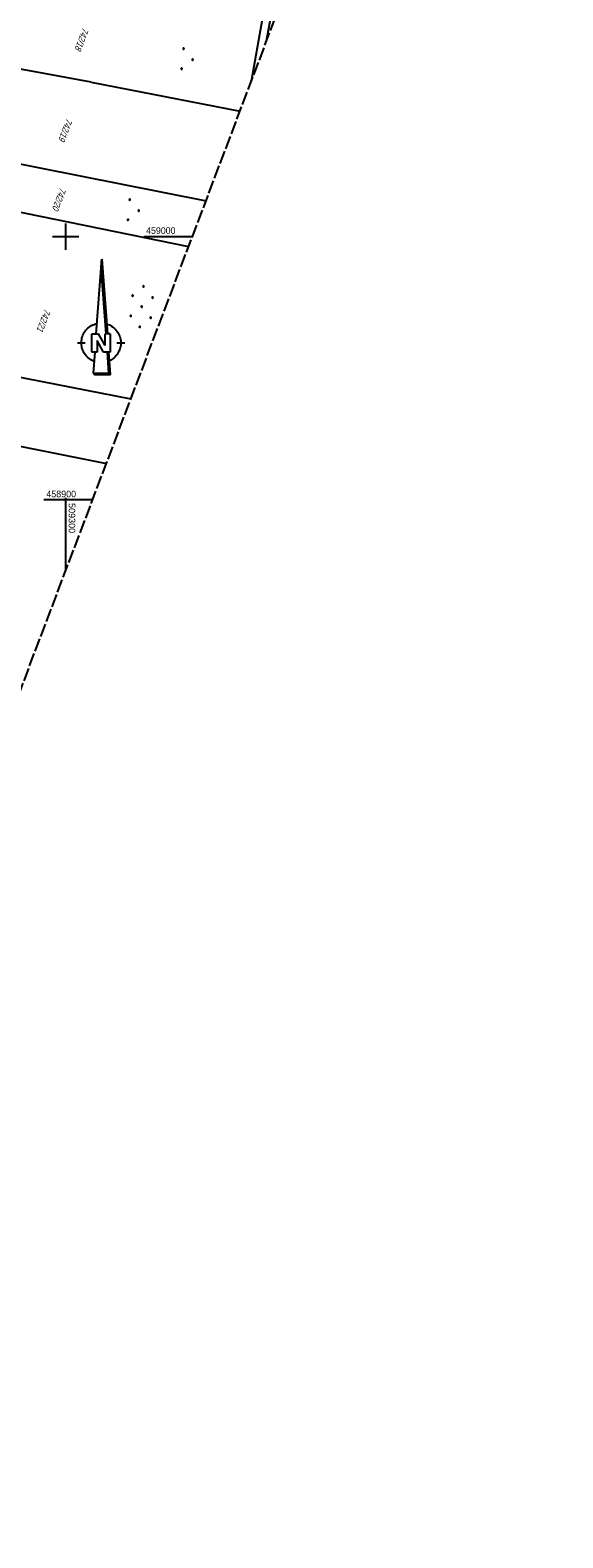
# Model space of a CAD drawing. Extents: x 508892 to 509489, y 458506 to 459473.
# Tile 37 of 62: x 509287 to 509489, y 458506 to 459078. Entities that reach past the tile are written whole.
import ezdxf

# ---------------------------------------------------------------- set-up
doc = ezdxf.new("R2010")
doc.units = 0
doc.header["$LTSCALE"] = 10
doc.header["$MEASUREMENT"] = 0
doc.linetypes.add('LT00', pattern=[0])
doc.linetypes.add('LT14', pattern=[0.6, 0.5, -0.1])
doc.layers.add('-BLATT_111-RAND', color=7, linetype='LT14', plot=False)
for name, color, linetype in [('1401', 7, 'Continuous'), ('DFK_FLUR_NR', 250, 'LT00'), ('DFK_KATASTER', 250, 'LT00'), ('DFK_NUTZUNG', 250, 'LT00'), ('V111_RASTER', 250, 'LT00')]:
    doc.layers.add(name, color=color, linetype=linetype)
doc.styles.get("Standard").update_dxf_attribs({"font": 'ARIAL.TTF'})

# ---------------------------------------------------------------- blocks, each defined once
blk = doc.blocks.new('Ackerland3')
at = {"layer": 'DFK_NUTZUNG', "color": 0, "linetype": 'ByBlock'}
for p, q in [((-0.15, 2.66), (-0.15, 2.4)), ((-0.1, 2.36), (-0.1, 2.7)), ((-0.05, 2.72), (-0.05, 2.34)), ((0, 2.33), (0, 2.73)), ((0.05, 2.72), (0.05, 2.34)), ((0.1, 2.36), (0.1, 2.7)), ((0.15, 2.66), (0.15, 2.4)), ((0.2, 2.53), (0.2, 2.53)), ((-4, -1.14), (-4, -1.4)), ((-3.95, -1.44), (-3.95, -1.1)), ((-3.9, -1.07), (-3.9, -1.46)), ((-3.85, -1.46), (-3.85, -1.07)), ((-3.8, -1.07), (-3.8, -1.46)), ((-3.75, -1.44), (-3.75, -1.1)), ((-3.7, -1.14), (-3.7, -1.4)), ((-3.65, -1.27), (-3.65, -1.26)), ((3.7, -1.14), (3.7, -1.4)), ((3.75, -1.44), (3.75, -1.1)), ((3.8, -1.07), (3.8, -1.46)), ((3.85, -1.46), (3.85, -1.07)), ((3.9, -1.07), (3.9, -1.46)), ((3.95, -1.44), (3.95, -1.1)), ((4, -1.14), (4, -1.4)), ((4.05, -1.27), (4.05, -1.26))]:
    blk.add_line(p, q, dxfattribs=at)
for points in [[(0.2, 2.53), (0.18, 2.62), (0.12, 2.69), (0.04, 2.73), (-0.04, 2.73), (-0.12, 2.69), (-0.18, 2.62), (-0.2, 2.53), (-0.18, 2.45), (-0.12, 2.38), (-0.04, 2.34), (0.04, 2.34), (0.12, 2.38), (0.18, 2.45), (0.2, 2.53)], [(-3.65, -1.27), (-3.67, -1.18), (-3.73, -1.11), (-3.81, -1.07), (-3.89, -1.07), (-3.97, -1.11), (-4.03, -1.18), (-4.05, -1.27)], [(-4.05, -1.27), (-4.03, -1.35), (-3.97, -1.42), (-3.89, -1.46), (-3.81, -1.46), (-3.73, -1.42), (-3.67, -1.35), (-3.65, -1.27)], [(4.05, -1.27), (4.03, -1.18), (3.97, -1.11), (3.89, -1.07), (3.81, -1.07), (3.73, -1.11), (3.67, -1.18), (3.65, -1.27)], [(3.65, -1.27), (3.67, -1.35), (3.73, -1.42), (3.81, -1.46), (3.89, -1.46), (3.97, -1.42), (4.03, -1.35), (4.05, -1.27)]]:
    blk.add_lwpolyline(points, dxfattribs=at)
blk = doc.blocks.new('Ackerland7')
at = {"layer": 'DFK_NUTZUNG', "color": 0, "linetype": 'ByBlock'}
for p, q in [((-7.85, 0.13), (-7.85, -0.13)), ((-7.8, -0.17), (-7.8, 0.17)), ((-7.75, 0.19), (-7.75, -0.19)), ((-7.7, -0.2), (-7.7, 0.2)), ((-7.65, 0.19), (-7.65, -0.19)), ((-7.6, -0.17), (-7.6, 0.17)), ((-7.55, 0.13), (-7.55, -0.13)), ((-7.5, 0), (-7.5, 0)), ((-4, 3.93), (-4, 3.67)), ((-3.95, 3.63), (-3.95, 3.97)), ((-3.9, 3.99), (-3.9, 3.61)), ((-3.85, 3.6), (-3.85, 4)), ((-3.8, 3.99), (-3.8, 3.61)), ((-3.75, 3.63), (-3.75, 3.97)), ((-3.7, 3.93), (-3.7, 3.67)), ((-3.65, 3.8), (-3.65, 3.8)), ((-0.15, 0.13), (-0.15, -0.13)), ((-0.1, -0.17), (-0.1, 0.17)), ((-0.05, 0.19), (-0.05, -0.19)), ((0, -0.2), (0, 0.2)), ((0.05, 0.19), (0.05, -0.19)), ((0.1, -0.17), (0.1, 0.17)), ((0.15, 0.13), (0.15, -0.13)), ((0.2, 0), (0.2, 0)), ((3.7, 3.93), (3.7, 3.67)), ((3.75, 3.63), (3.75, 3.97)), ((3.8, 3.99), (3.8, 3.61)), ((3.85, 3.6), (3.85, 4)), ((3.9, 3.99), (3.9, 3.61)), ((3.95, 3.63), (3.95, 3.97)), ((4, 3.93), (4, 3.67)), ((4.05, 3.8), (4.05, 3.8)), ((7.55, 0.13), (7.55, -0.13)), ((7.6, -0.17), (7.6, 0.17)), ((7.65, 0.19), (7.65, -0.19)), ((7.7, -0.2), (7.7, 0.2)), ((7.75, 0.19), (7.75, -0.19)), ((7.8, -0.17), (7.8, 0.17)), ((7.85, 0.13), (7.85, -0.13)), ((7.9, 0), (7.9, 0)), ((-4, -3.67), (-4, -3.93)), ((-3.95, -3.97), (-3.95, -3.63)), ((-3.9, -3.61), (-3.9, -3.99)), ((-3.85, -4), (-3.85, -3.6)), ((-3.8, -3.61), (-3.8, -3.99)), ((-3.75, -3.97), (-3.75, -3.63)), ((-3.7, -3.67), (-3.7, -3.93)), ((-3.65, -3.8), (-3.65, -3.8)), ((3.7, -3.67), (3.7, -3.93)), ((3.75, -3.97), (3.75, -3.63)), ((3.8, -3.61), (3.8, -3.99)), ((3.85, -4), (3.85, -3.6)), ((3.9, -3.61), (3.9, -3.99)), ((3.95, -3.97), (3.95, -3.63)), ((4, -3.67), (4, -3.93)), ((4.05, -3.8), (4.05, -3.8))]:
    blk.add_line(p, q, dxfattribs=at)
for points in [[(-7.5, 0), (-7.52, 0.09), (-7.58, 0.16), (-7.66, 0.19), (-7.74, 0.19), (-7.82, 0.16), (-7.88, 0.09), (-7.9, 0)], [(-3.65, 3.8), (-3.67, 3.89), (-3.73, 3.96), (-3.81, 3.99), (-3.89, 3.99), (-3.97, 3.96), (-4.03, 3.89), (-4.05, 3.8), (-4.03, 3.71), (-3.97, 3.64), (-3.89, 3.6), (-3.81, 3.6), (-3.73, 3.64), (-3.67, 3.71), (-3.65, 3.8)], [(0.2, 0), (0.18, 0.09), (0.12, 0.16), (0.04, 0.19), (-0.04, 0.19), (-0.12, 0.16), (-0.18, 0.09), (-0.2, 0)], [(-0.2, 0), (-0.18, -0.09), (-0.12, -0.16), (-0.04, -0.19), (0.04, -0.19), (0.12, -0.16), (0.18, -0.09), (0.2, 0)], [(4.05, 3.8), (4.03, 3.89), (3.97, 3.96), (3.89, 3.99), (3.81, 3.99), (3.73, 3.96), (3.67, 3.89), (3.65, 3.8), (3.67, 3.71), (3.73, 3.64), (3.81, 3.61), (3.89, 3.61), (3.97, 3.64), (4.03, 3.71), (4.05, 3.8)], [(7.9, 0), (7.88, 0.09), (7.82, 0.16), (7.74, 0.19), (7.66, 0.19), (7.58, 0.16), (7.52, 0.09), (7.5, 0)], [(7.5, 0), (7.52, -0.09), (7.58, -0.16), (7.66, -0.19), (7.74, -0.19), (7.82, -0.16), (7.88, -0.09), (7.9, 0)], [(-7.9, 0), (-7.88, -0.09), (-7.82, -0.16), (-7.74, -0.19), (-7.66, -0.19), (-7.58, -0.16), (-7.52, -0.09), (-7.5, 0)], [(-3.65, -3.8), (-3.67, -3.71), (-3.73, -3.64), (-3.81, -3.61), (-3.89, -3.61), (-3.97, -3.64), (-4.03, -3.71), (-4.05, -3.8), (-4.03, -3.89), (-3.97, -3.96), (-3.89, -3.99), (-3.81, -3.99), (-3.73, -3.96), (-3.67, -3.89), (-3.65, -3.8)], [(4.05, -3.8), (4.03, -3.71), (3.97, -3.64), (3.89, -3.61), (3.81, -3.61), (3.73, -3.64), (3.67, -3.71), (3.65, -3.8), (3.67, -3.89), (3.73, -3.96), (3.81, -3.99), (3.89, -3.99), (3.97, -3.96), (4.03, -3.89), (4.05, -3.8)]]:
    blk.add_lwpolyline(points, dxfattribs=at)
blk = doc.blocks.new('SYMB1401')
at = {"layer": '1401'}
for p, q in [((-2.1, -28.35), (0, 0)), ((0, 0), (2.15, -28.35)), ((1.65, -28.35), (-0.25, -3.35)), ((1.7, -28.35), (-0.22, -3.01)), ((1.75, -28.35), (-0.2, -2.68)), ((1.8, -28.35), (-0.17, -2.34)), ((1.85, -28.35), (-0.15, -2.01)), ((1.9, -28.35), (-0.12, -1.68)), ((1.95, -28.35), (-0.1, -1.34)), ((2, -28.35), (-0.07, -1.01)), ((2.05, -28.35), (-0.05, -0.67)), ((2.1, -28.35), (-0.02, -0.34)), ((-3.75, -35.35), (-3.75, -28.35)), ((-3.75, -28.35), (-1.2, -28.35)), ((1.25, -32.8), (-1.2, -28.35)), ((1.25, -32.8), (1.25, -28.35)), ((3.25, -28.35), (1.25, -28.35)), ((3.25, -28.35), (3.25, -35.35)), ((-9.25, -31.85), (-6.25, -31.85)), ((0.7, -35.35), (-1.75, -30.9)), ((-1.75, -30.9), (-1.75, -35.35)), ((5.75, -31.85), (8.75, -31.85)), ((-1.75, -35.35), (-3.75, -35.35)), ((-2.65, -35.35), (-3.25, -43.35)), ((3.25, -35.35), (0.7, -35.35)), ((2.75, -43.35), (2.15, -35.35)), ((2.8, -43.4), (2.2, -35.35)), ((3.3, -43.85), (2.65, -35.35)), ((-3.25, -43.35), (2.75, -43.35)), ((-3.2, -43.4), (2.8, -43.4))]:
    blk.add_line(p, q, dxfattribs=at)
for points in [[(-7.74, -32.11), (-7.75, -31.56), (-7.7, -31.01), (-7.62, -30.47), (-7.51, -29.93), (-7.35, -29.4), (-7.15, -28.89), (-6.92, -28.39), (-6.65, -27.91), (-6.34, -27.45), (-6.01, -27.02), (-5.64, -26.61), (-5.24, -26.23), (-4.82, -25.88), (-4.37, -25.56), (-3.9, -25.28), (-3.41, -25.03), (-2.9, -24.81), (-2.38, -24.64), (-1.85, -24.5)], [(1.85, -24.65), (2.37, -24.82), (2.88, -25.03), (3.37, -25.28), (3.85, -25.57), (4.3, -25.88), (4.72, -26.23), (5.12, -26.61), (5.49, -27.02), (5.83, -27.45), (6.13, -27.91), (6.41, -28.39), (6.64, -28.89), (6.84, -29.4), (7, -29.93), (7.12, -30.47), (7.2, -31.01), (7.24, -31.56), (7.25, -32.11)], [(-2.9, -38.85), (-3.41, -38.64), (-3.9, -38.39), (-4.37, -38.1), (-4.81, -37.78), (-5.24, -37.43), (-5.64, -37.05), (-6, -36.64), (-6.34, -36.21), (-6.64, -35.75), (-6.91, -35.27), (-7.15, -34.78), (-7.35, -34.26), (-7.5, -33.74), (-7.62, -33.2), (-7.7, -32.66), (-7.74, -32.11)], [(7.25, -32.11), (7.21, -32.66), (7.13, -33.21), (7.01, -33.74), (6.85, -34.27), (6.65, -34.78), (6.42, -35.28), (6.15, -35.76), (5.84, -36.22), (5.5, -36.66), (5.13, -37.07), (4.74, -37.45), (4.31, -37.8), (3.86, -38.12), (3.39, -38.4), (2.9, -38.65)], [(-3.15, -43.45), (2.85, -43.45), (2.25, -35.35)], [(-3.1, -43.5), (2.9, -43.5), (2.3, -35.35)], [(-3.05, -43.55), (2.95, -43.55), (2.35, -35.35)], [(-3, -43.6), (3, -43.6), (2.4, -35.35)], [(-2.95, -43.65), (3.05, -43.65), (2.45, -35.35)], [(-2.9, -43.7), (3.1, -43.7), (2.5, -35.35)], [(-2.85, -43.75), (3.15, -43.75), (2.55, -35.35)], [(-2.8, -43.8), (3.2, -43.8), (2.6, -35.35)], [(-2.78, -43.82), (3.25, -43.82), (2.62, -35.35)], [(-3.25, -43.35), (-2.75, -43.85), (3.3, -43.85)]]:
    blk.add_lwpolyline(points, dxfattribs=at)

msp = doc.modelspace()

# ---------------------------------------------------------------- linework, layer by layer
at = {"layer": '-BLATT_111-RAND'}
msp.add_lwpolyline([(509220.39, 459472.62), (508892.48, 458607.69), (509160.85, 458505.95), (509488.75, 459370.88), (509220.39, 459472.62)], dxfattribs=at)
at = {"layer": 'DFK_KATASTER'}
for p, q in [((509376.31, 459074.29), (509378.77, 459088.02)), ((509370.53, 459059.04), (509374.72, 459082.46)), ((509286.99, 459062.81), (509216.53, 459075.33)), ((509309.68, 459058.61), (509286.99, 459062.81)), ((509309.68, 459058.61), (509366.21, 459047.65)), ((509203.57, 459043.29), (509353.3, 459013.6)), ((509200.43, 459026.15), (509346.69, 458996.17)), ((509231.73, 458956.6), (509324.77, 458938.36)), ((509242.8, 458928.35), (509315.49, 458913.88))]:
    msp.add_line(p, q, dxfattribs=at)
at = {"layer": 'V111_RASTER'}
for p, q in [((509295, 459000), (509305, 459000)), ((509300, 459005), (509300, 458995)), ((509329.64, 459000), (509348.14, 459000)), ((509310.23, 458900), (509291.73, 458900)), ((509300, 458900.74), (509300, 458873.01))]:
    msp.add_line(p, q, dxfattribs=at)

# ---------------------------------------------------------------- block references
at = {"layer": '1401'}
msp.add_blockref('SYMB1401', (509313.71, 458991.44), dxfattribs=at)
at = {"layer": 'DFK_NUTZUNG', "rotation": 264.7376999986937}
for name, p in [('Ackerland3', (509345.67, 459067.39)), ('Ackerland3', (509325.25, 459010.05)), ('Ackerland7', (509328.85, 458973.36))]:
    msp.add_blockref(name, p, dxfattribs=at)

# ---------------------------------------------------------------- texts
at = {"layer": 'DFK_FLUR_NR', "oblique": 13.754, "width": 0.75}
for s, p in [('742/18', (509306.57, 459079.45)), ('742/19', (509300.36, 459045)), ('742/20', (509297.98, 459018.75)), ('742/21', (509292.09, 458972.73))]:
    msp.add_text(s, height=2.5, rotation=249.2379, dxfattribs=at).set_placement(p)
at = {"layer": 'V111_RASTER'}
for s, rotation, width, p in [(' 459000', 0.0002, 0.955, (509329.64, 459001)), (' 458900', 0.0002, 0.969, (509291.73, 458901)), (' 509300', -89.9998, 0.979, (509301.14, 458899.75))]:
    msp.add_text(s, height=2.5, rotation=rotation, dxfattribs=dict(at, width=width)).set_placement(p)

doc.saveas('drawing.dxf')
